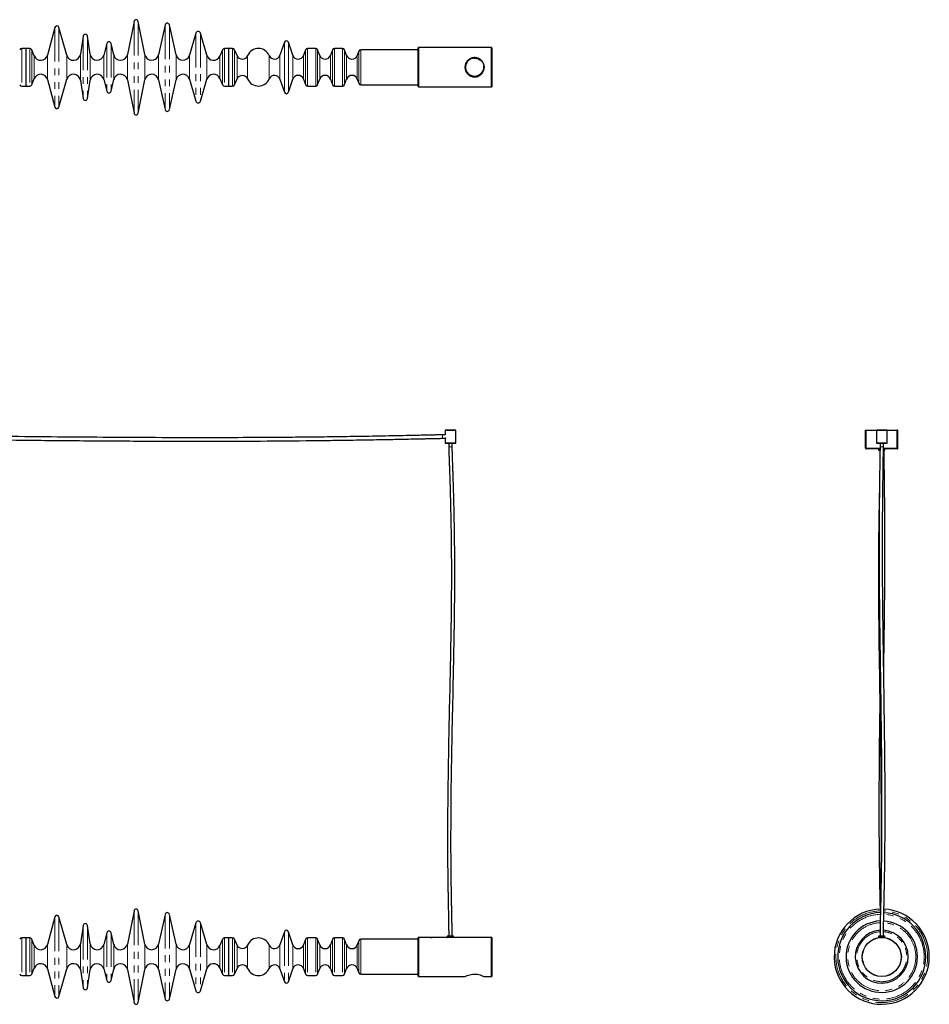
# Model space of a CAD drawing. Header units: millimetres. Extents: x 350 to 3714, y 780 to 2611.
# Tile 3 of 3: x 2022 to 3714, y 780 to 2611. Entities that reach past the tile are written whole.
import ezdxf

# ---------------------------------------------------------------- set-up
doc = ezdxf.new("R2010")
doc.units = ezdxf.units.MM
doc.header["$LTSCALE"] = 10
doc.linetypes.add('PHANTOM', pattern=[12.7, 6.35, -1.27, 1.27, -1.27, 1.27, -1.27])

msp = doc.modelspace()

# ---------------------------------------------------------------- linework, layer by layer
at = {"color": 7, "linetype": 'Continuous', "lineweight": 25}
for p, q in [((2234.4, 2608.2), (2222.1, 2546.4)), ((2254.6, 2546.4), (2242.2, 2608.2)), ((2292.4, 2601.8), (2280, 2546.1)), ((2312.6, 2546.1), (2300.2, 2601.8)), ((2086.9, 2596.9), (2073.4, 2545.6)), ((2109.3, 2545.4), (2094.7, 2597)), ((2349.5, 2586.2), (2337.8, 2545.3)), ((2369.8, 2545.3), (2358.1, 2586.2)), ((2139.9, 2581), (2134.7, 2547)), ((2153, 2547), (2147.8, 2581)), ((2183.9, 2567.4), (2178.4, 2545.7)), ((2196.6, 2546), (2191.7, 2567.3)), ((2514.1, 2569.4), (2506, 2545.2)), ((2529.8, 2545.2), (2521.7, 2569.4)), ((2032.9, 2557.9), (2025.4, 2557.9)), ((2040.4, 2557.9), (2032.9, 2557.9)), ((2032.9, 2557.9), (2032.9, 2487.9)), ((2032.9, 2557.9), (2032.9, 2487.9)), ((2048.8, 2544), (2044.1, 2555.4)), ((2399.2, 2555.5), (2394.3, 2543.8)), ((2410.4, 2557.9), (2402.9, 2557.9)), ((2417.9, 2557.9), (2410.4, 2557.9)), ((2410.4, 2557.9), (2410.4, 2487.9)), ((2410.4, 2557.9), (2410.4, 2522.9)), ((2426.2, 2544.6), (2421.6, 2555.5)), ((2553.7, 2555.3), (2549.9, 2544.9)), ((2572.4, 2557.9), (2557.4, 2557.9)), ((2579.9, 2544.9), (2576.1, 2555.3)), ((2603.7, 2555.3), (2599.9, 2544.9)), ((2622.4, 2557.9), (2607.4, 2557.9)), ((2629.9, 2544.9), (2626.1, 2555.3)), ((2652.8, 2552.8), (2649.9, 2544.9)), ((2763.1, 2555.4), (2656.5, 2555.4)), ((2763.6, 2559.4), (2763.1, 2558.9)), ((2763.1, 2486.9), (2763.1, 2558.9)), ((2899.8, 2559.4), (2763.6, 2559.4)), ((2763.6, 2559.4), (2763.6, 2486.4)), ((2900.1, 2559.1), (2899.8, 2559.4)), ((2899.8, 2486.4), (2899.8, 2559.4)), ((2900.1, 2559.1), (2900.1, 2486.7)), ((2410.4, 2522.9), (2410.4, 2487.9)), ((2044.1, 2490.4), (2048.8, 2501.8)), ((2073.4, 2500.2), (2086.9, 2448.9)), ((2094.7, 2448.8), (2109.3, 2500.5)), ((2134.7, 2498.9), (2139.9, 2464.8)), ((2147.8, 2464.8), (2153, 2498.9)), ((2178.4, 2500.1), (2183.9, 2478.4)), ((2191.7, 2478.5), (2196.6, 2499.9)), ((2222.1, 2499.5), (2234.4, 2437.6)), ((2242.2, 2437.6), (2254.6, 2499.5)), ((2280, 2499.8), (2292.4, 2444.1)), ((2300.2, 2444.1), (2312.6, 2499.8)), ((2337.8, 2500.5), (2349.5, 2459.7)), ((2358.1, 2459.7), (2369.8, 2500.5)), ((2394.3, 2502), (2399.2, 2490.4)), ((2421.6, 2490.4), (2426.2, 2501.2)), ((2506, 2500.7), (2514.1, 2476.4)), ((2521.7, 2476.4), (2529.8, 2500.7)), ((2549.9, 2500.9), (2553.7, 2490.6)), ((2576.1, 2490.6), (2579.9, 2500.9)), ((2599.9, 2500.9), (2603.7, 2490.6)), ((2626.1, 2490.6), (2629.9, 2500.9)), ((2649.9, 2500.9), (2652.8, 2493.1)), ((2025.4, 2487.9), (2032.9, 2487.9)), ((2032.9, 2487.9), (2040.4, 2487.9)), ((2402.9, 2487.9), (2410.4, 2487.9)), ((2410.4, 2487.9), (2417.9, 2487.9)), ((2557.4, 2487.9), (2572.4, 2487.9)), ((2607.4, 2487.9), (2622.4, 2487.9)), ((2656.5, 2490.4), (2763.1, 2490.4)), ((2763.1, 2486.9), (2763.6, 2486.4)), ((2763.6, 2486.4), (2899.8, 2486.4)), ((2899.8, 2486.4), (2900.1, 2486.7)), ((2813.2, 1839.2), (2808.1, 1839.2)), ((2808.1, 1832.8), (2813.2, 1832.8)), ((2813.4, 1848), (2813.1, 1847.7)), ((2813.1, 1847.7), (2813.1, 1839.4)), ((2833.1, 1847.7), (2813.1, 1847.7)), ((2813.1, 1832.8), (2813.1, 1824)), ((2813.4, 1848), (2832.8, 1848)), ((2813.7, 1833), (2813.4, 1833)), ((2813.7, 1833.7), (2813.7, 1833)), ((2833.1, 1847.7), (2832.8, 1848)), ((2833.1, 1824), (2833.1, 1847.7)), ((3595.6, 1814.5), (3595.6, 1848)), ((3595.6, 1848), (3596.6, 1848)), ((3596.6, 1814.5), (3596.6, 1848)), ((3596.7, 1814.5), (3596.7, 1848)), ((3596.7, 1848), (3615.9, 1848)), ((3615.9, 1848), (3615.6, 1847.7)), ((3615.6, 1847.7), (3615.6, 1824)), ((3625.6, 1847.7), (3615.6, 1847.7)), ((3615.9, 1848), (3625.6, 1848)), ((3625.6, 1848), (3635.3, 1848)), ((3635.6, 1847.7), (3625.6, 1847.7)), ((3635.6, 1847.7), (3635.3, 1848)), ((3635.3, 1848), (3654.5, 1848)), ((3635.6, 1824), (3635.6, 1847.7)), ((3654.5, 1814.5), (3654.5, 1848)), ((3655.6, 1848), (3654.6, 1848)), ((3654.6, 1814.5), (3654.6, 1848)), ((3655.6, 1814.5), (3655.6, 1848)), ((2813.1, 1824), (2813.6, 1823.5)), ((2813.1, 1824), (2833.1, 1824)), ((2832.6, 1823.5), (2813.6, 1823.5)), ((2819.9, 1823.5), (2819.9, 1817)), ((2826.3, 1817), (2826.3, 1823.5)), ((2832.6, 1823.5), (2833.1, 1824)), ((3595.6, 1814.5), (3596.6, 1814.5)), ((3615.6, 1824), (3616.1, 1823.5)), ((3615.6, 1824), (3625.6, 1824)), ((3625.6, 1823.5), (3616.1, 1823.5)), ((3622.4, 1823.5), (3622.4, 1817)), ((3625.6, 1824), (3635.6, 1824)), ((3635.1, 1823.5), (3625.6, 1823.5)), ((3628.8, 1817), (3628.8, 1823.5)), ((3635.1, 1823.5), (3635.6, 1824)), ((3655.6, 1814.5), (3654.6, 1814.5)), ((3622.4, 1813), (3597.1, 1813)), ((3619.6, 1813), (3619.6, 1810.5)), ((3619.6, 1810.5), (3622.3, 1810.5)), ((3654.1, 1813), (3628.8, 1813)), ((3628.8, 1810.5), (3631.6, 1810.5)), ((3631.6, 1810.5), (3631.6, 1813)), ((2234.4, 953.7), (2222.1, 891.9)), ((2254.6, 891.9), (2242.2, 953.7)), ((2086.9, 942.5), (2073.4, 891.1)), ((2109.3, 890.9), (2094.7, 942.6)), ((2292.4, 947.3), (2280, 891.6)), ((2312.6, 891.6), (2300.2, 947.3)), ((2139.9, 926.6), (2134.7, 892.5)), ((2153, 892.5), (2147.8, 926.6)), ((2349.5, 931.7), (2337.8, 890.9)), ((2369.8, 890.9), (2358.1, 931.7)), ((2032.9, 903.5), (2025.4, 903.5)), ((2040.4, 903.5), (2032.9, 903.5)), ((2032.9, 903.5), (2032.9, 833.5)), ((2032.9, 903.5), (2032.9, 833.5)), ((2048.8, 889.5), (2044.1, 901)), ((2183.9, 912.9), (2178.4, 891.3)), ((2196.6, 891.5), (2191.7, 912.9)), ((2399.2, 901), (2394.3, 889.4)), ((2410.4, 903.5), (2402.9, 903.5)), ((2417.9, 903.5), (2410.4, 903.5)), ((2410.4, 903.5), (2410.4, 833.5)), ((2410.4, 903.5), (2410.4, 833.5)), ((2426.2, 890.2), (2421.6, 901)), ((2514.1, 915), (2506, 890.7)), ((2529.8, 890.7), (2521.7, 915)), ((2553.7, 900.8), (2549.9, 890.5)), ((2572.4, 903.5), (2557.4, 903.5)), ((2579.9, 890.5), (2576.1, 900.8)), ((2603.7, 900.8), (2599.9, 890.5)), ((2622.4, 903.5), (2607.4, 903.5)), ((2629.9, 890.5), (2626.1, 900.8)), ((2652.8, 898.3), (2649.9, 890.5)), ((2763.1, 901), (2656.5, 901)), ((2763.6, 904.5), (2763.1, 904)), ((2763.1, 832), (2763.1, 904)), ((2785.7, 904.5), (2763.6, 904.5)), ((2763.6, 904.5), (2763.6, 831.5)), ((2785.8, 904.5), (2789.4, 904.5)), ((2804.2, 904.5), (2789.6, 904.5)), ((2817.1, 904.5), (2808.1, 904.5)), ((2817.1, 907), (2817.1, 904.5)), ((2824.7, 907), (2817.1, 907)), ((2824.7, 904.5), (2817.1, 904.5)), ((2829.1, 907), (2824.7, 907)), ((2829.1, 904.5), (2824.7, 904.5)), ((2829.1, 904.5), (2829.1, 907)), ((2838.2, 904.5), (2829.1, 904.5)), ((2853.8, 904.5), (2842.1, 904.5)), ((2866.2, 904.5), (2860.5, 904.5)), ((2875.8, 904.5), (2870.1, 904.5)), ((2886.7, 904.5), (2882.5, 904.5)), ((2899.8, 904.5), (2890.6, 904.5)), ((2900.1, 904.2), (2899.8, 904.5)), ((2899.8, 831.5), (2899.8, 904.5)), ((2900.1, 904.2), (2900.1, 831.8)), ((3619.6, 907), (3619.6, 904.5)), ((3631.6, 907), (3619.6, 907)), ((3631.6, 904.5), (3619.6, 904.5)), ((3620.6, 904.5), (3620.6, 904.1)), ((3630.6, 904.1), (3630.6, 904.5)), ((3631.6, 904.5), (3631.6, 907)), ((2044.1, 835.9), (2048.8, 847.4)), ((2073.4, 845.8), (2086.9, 794.4)), ((2094.7, 794.4), (2109.3, 846)), ((2134.7, 844.4), (2139.9, 810.4)), ((2147.8, 810.4), (2153, 844.4)), ((2178.4, 845.7), (2183.9, 824)), ((2191.7, 824.1), (2196.6, 845.4)), ((2222.1, 845), (2234.4, 783.2)), ((2242.2, 783.2), (2254.6, 845)), ((2280, 845.3), (2292.4, 789.6)), ((2300.2, 789.6), (2312.6, 845.3)), ((2337.8, 846), (2349.5, 805.2)), ((2358.1, 805.2), (2369.8, 846)), ((2394.3, 847.5), (2399.2, 835.9)), ((2421.6, 835.9), (2426.2, 846.8)), ((2506, 846.2), (2514.1, 821.9)), ((2521.7, 821.9), (2529.8, 846.2)), ((2549.9, 846.5), (2553.7, 836.1)), ((2576.1, 836.1), (2579.9, 846.5)), ((2599.9, 846.5), (2603.7, 836.1)), ((2626.1, 836.1), (2629.9, 846.5)), ((2649.9, 846.5), (2652.8, 838.6)), ((2025.4, 833.5), (2032.9, 833.5)), ((2032.9, 833.5), (2040.4, 833.5)), ((2402.9, 833.5), (2410.4, 833.5)), ((2410.4, 833.5), (2417.9, 833.5)), ((2557.4, 833.5), (2572.4, 833.5)), ((2607.4, 833.5), (2622.4, 833.5)), ((2656.5, 836), (2763.1, 836)), ((2763.1, 832), (2763.6, 831.5)), ((2763.6, 831.5), (2850.2, 831.5)), ((2886.1, 831.5), (2899.8, 831.5)), ((2899.8, 831.5), (2900.1, 831.8))]:
    msp.add_line(p, q, dxfattribs=at)
at = {"color": 7, "linetype": 'PHANTOM', "lineweight": 18}
for p, q in [((2234.4, 2608.2), (2234.4, 2437.6)), ((2242.2, 2608.2), (2242.2, 2437.6)), ((2292.4, 2601.8), (2292.4, 2444.1)), ((2300.2, 2601.8), (2300.2, 2444.1)), ((2086.9, 2596.9), (2086.9, 2448.9)), ((2094.7, 2597), (2094.7, 2448.8)), ((2349.5, 2586.2), (2349.5, 2459.7)), ((2358.1, 2586.2), (2358.1, 2459.7)), ((2139.9, 2581), (2139.9, 2464.8)), ((2147.8, 2581), (2147.8, 2464.8)), ((2183.9, 2567.4), (2183.9, 2478.4)), ((2191.7, 2567.3), (2191.7, 2478.5)), ((2514.1, 2569.4), (2514.1, 2522.9)), ((2521.7, 2569.4), (2521.7, 2522.9)), ((2025.4, 2557.9), (2025.4, 2487.9)), ((2040.4, 2557.9), (2040.4, 2487.9)), ((2044.1, 2555.4), (2044.1, 2490.4)), ((2134.7, 2547), (2134.7, 2498.9)), ((2153, 2547), (2153, 2498.9)), ((2196.6, 2546), (2196.6, 2499.9)), ((2222.1, 2546.4), (2222.1, 2499.5)), ((2254.6, 2546.4), (2254.6, 2499.5)), ((2280, 2546.1), (2280, 2499.8)), ((2312.6, 2546.1), (2312.6, 2499.8)), ((2399.2, 2555.5), (2399.2, 2490.4)), ((2402.9, 2557.9), (2402.9, 2487.9)), ((2417.9, 2557.9), (2417.9, 2522.9)), ((2421.6, 2555.5), (2421.6, 2522.9)), ((2553.7, 2555.3), (2553.7, 2522.9)), ((2557.4, 2557.9), (2557.4, 2522.9)), ((2572.4, 2557.9), (2572.4, 2522.9)), ((2576.1, 2555.3), (2576.1, 2522.9)), ((2603.7, 2555.3), (2603.7, 2522.9)), ((2607.4, 2557.9), (2607.4, 2522.9)), ((2622.4, 2557.9), (2622.4, 2522.9)), ((2626.1, 2555.3), (2626.1, 2522.9)), ((2652.8, 2552.8), (2652.8, 2522.9)), ((2656.5, 2555.4), (2656.5, 2522.9)), ((2048.8, 2544), (2048.8, 2501.8)), ((2073.4, 2545.6), (2073.4, 2500.2)), ((2109.3, 2545.4), (2109.3, 2500.5)), ((2178.4, 2545.7), (2178.4, 2500.1)), ((2337.8, 2545.3), (2337.8, 2500.5)), ((2369.8, 2545.3), (2369.8, 2500.5)), ((2394.3, 2543.8), (2394.3, 2502)), ((2426.2, 2544.6), (2426.2, 2522.9)), ((2445.8, 2544.6), (2445.8, 2522.9)), ((2486.1, 2544.5), (2486.1, 2522.9)), ((2506, 2545.2), (2506, 2522.9)), ((2529.8, 2545.2), (2529.8, 2522.9)), ((2549.9, 2544.9), (2549.9, 2522.9)), ((2579.9, 2544.9), (2579.9, 2522.9)), ((2599.9, 2544.9), (2599.9, 2522.9)), ((2629.9, 2544.9), (2629.9, 2522.9)), ((2649.9, 2544.9), (2649.9, 2522.9)), ((2417.9, 2522.9), (2417.9, 2487.9)), ((2421.6, 2522.9), (2421.6, 2490.4)), ((2426.2, 2522.9), (2426.2, 2501.2)), ((2445.8, 2522.9), (2445.8, 2501.2)), ((2486.1, 2522.9), (2486.1, 2501.4)), ((2506, 2522.9), (2506, 2500.7)), ((2514.1, 2522.9), (2514.1, 2476.4)), ((2521.7, 2522.9), (2521.7, 2476.4)), ((2529.8, 2522.9), (2529.8, 2500.7)), ((2549.9, 2522.9), (2549.9, 2500.9)), ((2553.7, 2522.9), (2553.7, 2490.6)), ((2557.4, 2522.9), (2557.4, 2487.9)), ((2572.4, 2522.9), (2572.4, 2487.9)), ((2576.1, 2522.9), (2576.1, 2490.6)), ((2579.9, 2522.9), (2579.9, 2500.9)), ((2599.9, 2522.9), (2599.9, 2500.9)), ((2603.7, 2522.9), (2603.7, 2490.6)), ((2607.4, 2522.9), (2607.4, 2487.9)), ((2622.4, 2522.9), (2622.4, 2487.9)), ((2626.1, 2522.9), (2626.1, 2490.6)), ((2629.9, 2522.9), (2629.9, 2500.9)), ((2649.9, 2522.9), (2649.9, 2500.9)), ((2652.8, 2522.9), (2652.8, 2493.1)), ((2656.5, 2522.9), (2656.5, 2490.4)), ((2808.1, 1839.2), (2808.1, 1832.8)), ((2826.3, 1817), (2819.9, 1817)), ((3622.4, 1814.5), (3596.7, 1814.5)), ((3628.8, 1817), (3622.4, 1817)), ((3654.5, 1814.5), (3628.8, 1814.5)), ((2234.4, 953.7), (2234.4, 783.2)), ((2242.2, 953.7), (2242.2, 783.2)), ((2086.9, 942.5), (2086.9, 794.4)), ((2094.7, 942.6), (2094.7, 794.4)), ((2292.4, 947.3), (2292.4, 789.6)), ((2300.2, 947.3), (2300.2, 789.6)), ((2139.9, 926.6), (2139.9, 810.4)), ((2147.8, 926.6), (2147.8, 810.4)), ((2349.5, 931.7), (2349.5, 805.2)), ((2358.1, 931.7), (2358.1, 805.2)), ((2025.4, 903.5), (2025.4, 833.5)), ((2040.4, 903.5), (2040.4, 833.5)), ((2044.1, 901), (2044.1, 835.9)), ((2183.9, 912.9), (2183.9, 824)), ((2191.7, 912.9), (2191.7, 824.1)), ((2399.2, 901), (2399.2, 835.9)), ((2402.9, 903.5), (2402.9, 833.5)), ((2417.9, 903.5), (2417.9, 833.5)), ((2421.6, 901), (2421.6, 835.9)), ((2514.1, 915), (2514.1, 821.9)), ((2521.7, 915), (2521.7, 821.9)), ((2553.7, 900.8), (2553.7, 836.1)), ((2557.4, 903.5), (2557.4, 833.5)), ((2572.4, 903.5), (2572.4, 833.5)), ((2576.1, 900.8), (2576.1, 836.1)), ((2603.7, 900.8), (2603.7, 836.1)), ((2607.4, 903.5), (2607.4, 833.5)), ((2622.4, 903.5), (2622.4, 833.5)), ((2626.1, 900.8), (2626.1, 836.1)), ((2652.8, 898.3), (2652.8, 838.6)), ((2656.5, 901), (2656.5, 836)), ((2048.8, 889.5), (2048.8, 847.4)), ((2073.4, 891.1), (2073.4, 845.8)), ((2109.3, 890.9), (2109.3, 846)), ((2134.7, 892.5), (2134.7, 844.4)), ((2153, 892.5), (2153, 844.4)), ((2178.4, 891.3), (2178.4, 845.7)), ((2196.6, 891.5), (2196.6, 845.4)), ((2222.1, 891.9), (2222.1, 845)), ((2254.6, 891.9), (2254.6, 845)), ((2280, 891.6), (2280, 845.3)), ((2312.6, 891.6), (2312.6, 845.3)), ((2337.8, 890.9), (2337.8, 846)), ((2369.8, 890.9), (2369.8, 846)), ((2394.3, 889.4), (2394.3, 847.5)), ((2426.2, 890.2), (2426.2, 846.8)), ((2445.8, 890.2), (2445.8, 846.8)), ((2486.1, 890), (2486.1, 846.9)), ((2506, 890.7), (2506, 846.2)), ((2529.8, 890.7), (2529.8, 846.2)), ((2549.9, 890.5), (2549.9, 846.5)), ((2579.9, 890.5), (2579.9, 846.5)), ((2599.9, 890.5), (2599.9, 846.5)), ((2629.9, 890.5), (2629.9, 846.5)), ((2649.9, 890.5), (2649.9, 846.5))]:
    msp.add_line(p, q, dxfattribs=at)
at = {"color": 7, "linetype": 'Continuous', "lineweight": 25, "flags": 128}
msp.add_lwpolyline([(2850.2, 831.5), (2850.2, 831.5), (2850.7, 831.7), (2851.6, 832.2), (2852.9, 832.7), (2854.5, 833.4), (2856.6, 834.2), (2859.1, 834.9), (2861.9, 835.6), (2865.1, 836.1), (2867.9, 836.2), (2870.9, 836.1), (2873.4, 835.8), (2875.9, 835.3), (2878.2, 834.6), (2880.4, 833.9), (2882.4, 833.1), (2884.1, 832.4), (2885.3, 831.9), (2886, 831.5), (2886.1, 831.5), (2886.1, 831.5)], dxfattribs=at)
at = {"color": 7, "linetype": 'Continuous', "lineweight": 25}
for centre, radius in [((2868.1, 2522.9), 17.5), ((3625.6, 868), 36.5), ((3625.6, 868), 36.2)]:
    msp.add_circle(centre, radius, dxfattribs=at)
at = {"color": 7, "linetype": 'PHANTOM', "lineweight": 18}
msp.add_circle((2868.1, 2522.9), 16.5, dxfattribs=at)
at = {"color": 7, "linetype": 'Continuous', "lineweight": 25}
for centre, radius, start, end in [((2238.3, 2607.4), 4, 11.2773, 168.7227), ((2296.3, 2600.9), 4, 12.558, 167.442), ((2090.8, 2595.9), 4, 15.8337, 165.2013), ((2143.8, 2580.4), 4, 8.6703, 171.3297), ((2353.8, 2585), 4.46, 16, 164), ((2187.8, 2566.4), 4, 13.0322, 165.7106), ((2517.9, 2568.2), 4, 18.499, 161.501), ((2025.4, 2553.9), 4, 90, 156.9421), ((2040.4, 2553.9), 4, 22.2341, 90), ((2121.8, 2548.9), 13, 195.8337, 351.3297), ((2165.8, 2548.9), 13, 188.6703, 345.7106), ((2209.3, 2548.9), 13, 193.0322, 348.7227), ((2267.3, 2548.9), 13, 191.2773, 347.442), ((2325.3, 2548.9), 13, 192.558, 344), ((2402.9, 2553.9), 4, 90, 157), ((2417.9, 2553.9), 4, 23.0579, 90), ((2465.9, 2536.1), 21.9, 22.6199, 156.9421), ((2557.4, 2553.9), 4, 90, 160), ((2572.4, 2553.9), 4, 20, 90), ((2607.4, 2553.9), 4, 90, 160), ((2622.4, 2553.9), 4, 20, 90), ((2656.5, 2551.4), 4, 90, 160), ((2060.8, 2548.9), 13, 202.2341, 345.2013), ((2382.3, 2548.9), 13, 196, 337), ((2436, 2548.8), 10.6, 203.0579, 336.9421), ((2495.9, 2548.6), 10.6, 202.6199, 341.501), ((2539.9, 2548.6), 10.6, 198.499, 340), ((2589.9, 2548.6), 10.6, 200, 340), ((2639.9, 2548.6), 10.6, 200, 340), ((2060.8, 2496.9), 13, 14.7987, 157.7659), ((2121.8, 2496.9), 13, 8.6703, 164.1663), ((2165.8, 2496.9), 13, 14.2894, 171.3297), ((2209.3, 2496.9), 13, 11.2773, 166.9678), ((2267.3, 2496.9), 13, 12.558, 168.7227), ((2325.3, 2496.9), 13, 16, 167.442), ((2382.3, 2496.9), 13, 23, 164), ((2436, 2497.1), 10.6, 23.0579, 156.9421), ((2465.9, 2509.8), 21.9, 203.0579, 337.3801), ((2495.9, 2497.3), 10.6, 18.499, 157.3801), ((2539.9, 2497.3), 10.6, 20, 161.501), ((2589.9, 2497.3), 10.6, 20, 160), ((2639.9, 2497.3), 10.6, 20, 160), ((2656.5, 2494.4), 4, 200, 270), ((2025.4, 2491.9), 4, 203.0579, 270), ((2040.4, 2491.9), 4, 270, 337.7659), ((2187.8, 2479.4), 4, 194.2894, 346.9678), ((2402.9, 2491.9), 4, 203, 270), ((2417.9, 2491.9), 4, 270, 336.9421), ((2517.9, 2477.7), 4, 198.499, 341.501), ((2557.4, 2491.9), 4, 200, 270), ((2572.4, 2491.9), 4, 270, 340), ((2607.4, 2491.9), 4, 200, 270), ((2622.4, 2491.9), 4, 270, 340), ((2143.8, 2465.4), 4, 188.6703, 351.3297), ((2353.8, 2460.9), 4.46, 196, 344), ((2090.8, 2449.9), 4, 194.7987, 344.1663), ((2238.3, 2438.4), 4, 191.2773, 348.7227), ((2296.3, 2444.9), 4, 192.558, 347.442), ((2238.3, 953), 4, 11.2773, 168.7227), ((3625.6, 868.5), 88.5, 91.5008, 0), ((3625.6, 868.5), 88.5, 0, 87.369), ((2090.8, 941.5), 4, 15.8337, 165.2013), ((2296.3, 946.5), 4, 12.558, 167.442), ((2353.8, 930.5), 4.46, 16, 164), ((3625.6, 868.5), 82, 91.6888, 0), ((3625.6, 868.5), 66.5, 92.4253, 0), ((3625.6, 868.5), 66.5, 0, 86.8976), ((3625.6, 868.5), 82, 0, 87.2549), ((2143.8, 926), 4, 8.6703, 171.3297), ((2187.8, 912), 4, 13.0322, 165.7106), ((2517.9, 913.7), 4, 18.499, 161.501), ((3625.6, 868.5), 49.2, 93.6268, 0), ((3625.6, 868.5), 49.2, 0, 86.1592), ((2025.4, 899.5), 4, 90, 156.9421), ((2040.4, 899.5), 4, 22.2341, 90), ((2402.9, 899.5), 4, 90, 157), ((2417.9, 899.5), 4, 23.0579, 90), ((2465.9, 881.6), 21.9, 22.6199, 156.9421), ((2557.4, 899.5), 4, 90, 160), ((2572.4, 899.5), 4, 20, 90), ((2607.4, 899.5), 4, 90, 160), ((2622.4, 899.5), 4, 20, 90), ((2656.5, 897), 4, 90, 160), ((2060.8, 894.5), 13, 202.2341, 345.2013), ((2121.8, 894.5), 13, 195.8337, 351.3297), ((2165.8, 894.5), 13, 188.6703, 345.7106), ((2209.3, 894.5), 13, 193.0322, 348.7227), ((2267.3, 894.5), 13, 191.2773, 347.442), ((2325.3, 894.5), 13, 192.558, 344), ((2382.3, 894.5), 13, 196, 337), ((2436, 894.3), 10.6, 203.0579, 336.9421), ((2495.9, 894.1), 10.6, 202.6199, 341.501), ((2539.9, 894.1), 10.6, 198.499, 340), ((2589.9, 894.1), 10.6, 200, 340), ((2639.9, 894.1), 10.6, 200, 340), ((2060.8, 842.5), 13, 14.7987, 157.7659), ((2121.8, 842.5), 13, 8.6703, 164.1663), ((2165.8, 842.5), 13, 14.2894, 171.3297), ((2209.3, 842.5), 13, 11.2773, 166.9678), ((2267.3, 842.5), 13, 12.558, 168.7227), ((2325.3, 842.5), 13, 16, 167.442), ((2382.3, 842.5), 13, 23, 164), ((2436, 842.6), 10.6, 23.0579, 156.9421), ((2465.9, 855.3), 21.9, 203.0579, 337.3801), ((2495.9, 842.8), 10.6, 18.499, 157.3801), ((2539.9, 842.8), 10.6, 20, 161.501), ((2589.9, 842.8), 10.6, 20, 160), ((2639.9, 842.8), 10.6, 20, 160), ((2025.4, 837.5), 4, 203.0579, 270), ((2040.4, 837.5), 4, 270, 337.7659), ((2402.9, 837.5), 4, 203, 270), ((2417.9, 837.5), 4, 270, 336.9421), ((2557.4, 837.5), 4, 200, 270), ((2572.4, 837.5), 4, 270, 340), ((2607.4, 837.5), 4, 200, 270), ((2622.4, 837.5), 4, 270, 340), ((2656.5, 840), 4, 200, 270), ((2143.8, 811), 4, 188.6703, 351.3297), ((2187.8, 825), 4, 194.2894, 346.9678), ((2517.9, 823.2), 4, 198.499, 341.501), ((2090.8, 795.5), 4, 194.7987, 344.1663), ((2296.3, 790.5), 4, 192.558, 347.442), ((2353.8, 806.4), 4.46, 196, 344), ((2238.3, 784), 4, 191.2773, 348.7227)]:
    msp.add_arc(centre, radius, start, end, dxfattribs=at)
at = {"color": 7, "linetype": 'PHANTOM', "lineweight": 18}
for radius, start, end in [(85.3, 91.6239, 0), (85.3, 0, 87.3141), (78.9, 91.8526, 0), (78.9, 0, 87.1974), (63.3, 92.6024, 0), (63.3, 0, 86.801), (46.5, 93.8918, 270), (46.5, 270, 85.9709)]:
    msp.add_arc((3625.6, 868.5), radius, start, end, dxfattribs=at)
at = {"color": 7, "linetype": 'Continuous', "lineweight": 25}
for points, knots in [([(2886.1, 2522.9), (2886.1, 2522), (2886, 2520.1), (2885.3, 2517.3), (2884.3, 2514.7), (2882.8, 2512.3), (2880.9, 2510.1), (2878.7, 2508.2), (2876, 2506.6), (2873.1, 2505.5), (2870, 2504.9), (2867.1, 2504.9), (2864.3, 2505.3), (2861.7, 2506), (2859.3, 2507.2), (2857, 2508.7), (2854.9, 2510.7), (2853, 2513.1), (2851.5, 2515.8), (2850.5, 2518.8), (2850.1, 2521.8), (2850.2, 2524.7), (2850.7, 2527.5), (2851.6, 2530.1), (2852.8, 2532.5), (2854.5, 2534.8), (2856.6, 2536.8), (2859.1, 2538.6), (2861.9, 2539.9), (2864.9, 2540.7), (2867.9, 2541), (2870.8, 2540.8), (2873.5, 2540.2), (2875.9, 2539.2), (2878.3, 2537.9), (2880.5, 2536.1), (2882.5, 2533.9), (2884.2, 2531.3), (2885.4, 2528.4), (2886, 2525.5), (2886.1, 2523.7), (2886.1, 2522.9)], [0, 0, 0, 0, 0.0243811, 0.0495171, 0.0738866, 0.098891, 0.1247265, 0.1512104, 0.1788819, 0.2074497, 0.233404, 0.2603199, 0.2833711, 0.3070667, 0.3307207, 0.3549219, 0.3814511, 0.4086826, 0.4362716, 0.4648014, 0.4901341, 0.5163263, 0.5398303, 0.563982, 0.5882168, 0.6130397, 0.6395895, 0.666842, 0.6944585, 0.723042, 0.7480106, 0.7738577, 0.7966758, 0.8200806, 0.8444724, 0.8694326, 0.8966209, 0.9245866, 0.9517661, 0.9799039, 1, 1, 1, 1]), ([(2808.1, 1839.2), (2807.3, 1839.2), (2805.2, 1839.1), (2801.8, 1839.1), (2797.7, 1839), (2793.3, 1838.9), (2788.8, 1838.8), (2784.5, 1838.7), (2777.8, 1838.5), (2768.5, 1838.3), (2753.5, 1838), (2735.6, 1837.6), (2713.5, 1837.2), (2690.4, 1836.7), (2666, 1836.3), (2635.6, 1835.8), (2598.9, 1835.3), (2556.1, 1834.8), (2502.4, 1834.3), (2437.7, 1833.9), (2362, 1833.8), (2279.3, 1833.9), (2189.4, 1834.4), (2092.2, 1835.1), (2016.6, 1835.9), (1962.5, 1836.5), (1929.9, 1836.9), (1897.2, 1837.3), (1864.4, 1837.7), (1840.3, 1838), (1825.1, 1838.2), (1818.8, 1838.3), (1812.1, 1838.4), (1804.9, 1838.5), (1796.9, 1838.6), (1788.1, 1838.7), (1779, 1838.8), (1771.3, 1838.9), (1765.2, 1839), (1760.8, 1839), (1756.8, 1839.1), (1753.3, 1839.1), (1751.2, 1839.1), (1750.2, 1839.2), (1750.1, 1839.2)], [0, 0, 0, 0, 0.002439, 0.005823, 0.009795, 0.014048, 0.018329, 0.022435, 0.02631, 0.037384, 0.048807, 0.06877, 0.088192, 0.111466, 0.134351, 0.15724, 0.197862, 0.238323, 0.278577, 0.350236, 0.421666, 0.49323, 0.584777, 0.676502, 0.768672, 0.799211, 0.830003, 0.860986, 0.892045, 0.923123, 0.929168, 0.935157, 0.941137, 0.94792, 0.955618, 0.964, 0.972758, 0.981495, 0.985891, 0.990045, 0.993854, 0.997196, 0.999929, 1, 1, 1, 1]), ([(1750.1, 1832.7), (1750.2, 1832.7), (1751.4, 1832.7), (1753.9, 1832.7), (1757.7, 1832.7), (1762, 1832.6), (1766.5, 1832.6), (1771.1, 1832.5), (1776.9, 1832.4), (1783.7, 1832.4), (1791.7, 1832.3), (1801.8, 1832.1), (1814.2, 1832), (1828.7, 1831.8), (1850.7, 1831.5), (1880.2, 1831.1), (1926.6, 1830.5), (1982.3, 1829.9), (2063.9, 1829), (2161.9, 1828.1), (2270.6, 1827.5), (2373.2, 1827.3), (2470, 1827.7), (2548.8, 1828.3), (2609.9, 1829.1), (2653.1, 1829.7), (2688.4, 1830.3), (2715.8, 1830.8), (2735.1, 1831.2), (2749.7, 1831.5), (2759.6, 1831.7), (2765.1, 1831.8), (2771.2, 1832), (2777.9, 1832.1), (2784.2, 1832.3), (2789.8, 1832.4), (2794.4, 1832.5), (2798.7, 1832.6), (2802.5, 1832.7), (2805.6, 1832.7), (2807.4, 1832.8), (2808.1, 1832.8)], [0, 0, 0, 0, 0.00029, 0.003348, 0.007032, 0.011127, 0.015453, 0.019864, 0.024233, 0.031801, 0.039164, 0.046745, 0.060543, 0.074336, 0.087794, 0.122896, 0.157956, 0.219573, 0.280688, 0.389281, 0.497535, 0.588922, 0.680185, 0.771921, 0.812525, 0.853288, 0.894515, 0.912605, 0.931012, 0.949315, 0.954036, 0.959016, 0.96484, 0.971317, 0.978167, 0.982688, 0.987092, 0.991225, 0.994906, 0.997919, 1, 1, 1, 1]), ([(2813.1, 1839.4), (2813.1, 1839.3), (2813.2, 1839.3), (2813.2, 1839.2), (2813.2, 1839.2)], [0, 0, 0, 0, 0.5658139, 1, 1, 1, 1]), ([(2819.9, 1817), (2820, 1816.3), (2820, 1814.7), (2820.1, 1811.9), (2820.2, 1808.7), (2820.3, 1805.2), (2820.4, 1801.7), (2820.5, 1798.5), (2820.7, 1795.6), (2820.8, 1791.2), (2821, 1784.9), (2821.3, 1775.8), (2821.7, 1765.4), (2822.1, 1753.8), (2822.5, 1738.5), (2823, 1719.6), (2823.5, 1697.7), (2824.1, 1670.7), (2824.6, 1638.8), (2824.9, 1601.8), (2824.9, 1561.2), (2824.6, 1516.9), (2823.9, 1468.8), (2823, 1421), (2821.7, 1362.2), (2820.2, 1292.5), (2818.7, 1211.8), (2818, 1151.1), (2817.8, 1110.2), (2817.7, 1089), (2817.8, 1067.8), (2817.9, 1046.7), (2818, 1028.5), (2818.2, 1013.4), (2818.3, 1003.5), (2818.5, 995.6), (2818.6, 989.4), (2818.7, 982.4), (2818.8, 974.4), (2819, 965.7), (2819.2, 956.4), (2819.4, 946.5), (2819.5, 937.1), (2819.7, 928.4), (2819.8, 920.7), (2819.9, 913.6), (2819.9, 909.1), (2819.9, 907)], [0, 0, 0, 0, 0.0022022, 0.0053318, 0.0090208, 0.0129371, 0.0168147, 0.0204442, 0.0236613, 0.0263754, 0.0349874, 0.0443776, 0.0564129, 0.0692122, 0.0825942, 0.1070032, 0.1313263, 0.155012, 0.1959314, 0.2366285, 0.2767036, 0.3299115, 0.3826448, 0.4351992, 0.4876789, 0.5764826, 0.6650496, 0.7534178, 0.7767014, 0.8000046, 0.8232871, 0.8466053, 0.8694807, 0.8831256, 0.8964563, 0.9022325, 0.9090242, 0.9168099, 0.9255473, 0.9351608, 0.9455213, 0.9564477, 0.9676891, 0.9765043, 0.9850475, 0.9930132, 1, 1, 1, 1]), ([(2826.3, 907), (2826.3, 909.2), (2826.3, 914.1), (2826.2, 921.6), (2826.1, 929.5), (2825.9, 937.5), (2825.8, 946), (2825.6, 954.8), (2825.4, 963.5), (2825.3, 972), (2825.1, 980.3), (2825, 989), (2824.8, 997.7), (2824.6, 1013.5), (2824.3, 1036.5), (2824.1, 1074.4), (2824.2, 1120), (2824.7, 1187.5), (2826.1, 1269.1), (2827.8, 1347.5), (2829.1, 1408.6), (2830, 1452.4), (2830.7, 1496.3), (2831.2, 1540.5), (2831.3, 1579.5), (2831.2, 1613.1), (2830.9, 1641.6), (2830.5, 1670.5), (2830, 1696.4), (2829.4, 1719.2), (2828.9, 1738.7), (2828.5, 1754), (2828.1, 1765.1), (2827.9, 1772), (2827.6, 1779.4), (2827.3, 1787.4), (2827, 1796), (2826.8, 1803.2), (2826.6, 1808.7), (2826.5, 1812.1), (2826.4, 1814.8), (2826.4, 1816.4), (2826.3, 1817)], [0, 0, 0, 0, 0.007494, 0.015896, 0.02472, 0.033601, 0.042266, 0.052948, 0.062601, 0.071021, 0.080664, 0.09018, 0.099697, 0.109165, 0.142499, 0.175455, 0.234102, 0.292801, 0.397845, 0.503212, 0.551221, 0.599341, 0.647541, 0.696027, 0.74499, 0.775949, 0.80701, 0.838836, 0.871048, 0.892473, 0.914037, 0.935272, 0.94301, 0.950553, 0.958232, 0.967197, 0.976973, 0.986659, 0.991089, 0.994974, 0.998059, 1, 1, 1, 1]), ([(3596.6, 1814.5), (3596.6, 1814.3), (3596.6, 1814.2), (3596.8, 1814.1), (3596.8, 1814.1)], [0, 0, 0, 0, 0.955868, 1, 1, 1, 1]), ([(3622.4, 1817), (3622.4, 1816.5), (3622.4, 1815.2), (3622.4, 1812.6), (3622.3, 1808.9), (3622.2, 1804.2), (3622.1, 1798.9), (3622.1, 1793.4), (3621.9, 1786.1), (3621.8, 1777.1), (3621.6, 1763.6), (3621.4, 1747.2), (3621.2, 1728.6), (3621, 1711.2), (3620.9, 1695.2), (3620.8, 1680.2), (3620.8, 1667.1), (3620.7, 1655.8), (3620.7, 1645.6), (3620.7, 1635.1), (3620.7, 1624), (3620.7, 1612.2), (3620.7, 1599.9), (3620.7, 1587.3), (3620.8, 1574.5), (3620.9, 1557.7), (3621.1, 1537.1), (3621.3, 1512.8), (3621.6, 1489.1), (3621.9, 1465.6), (3622.3, 1442.1), (3622.6, 1418.6), (3623, 1395.2), (3623.6, 1352.8), (3624.5, 1291.3), (3625.3, 1211), (3625.5, 1150.5), (3625.4, 1109.7), (3625.3, 1088.5), (3625.1, 1067.4), (3624.9, 1046.4), (3624.7, 1030.6), (3624.5, 1020), (3624.4, 1014.5), (3624.3, 1009.1), (3624.2, 1003.6), (3624.1, 997.7), (3624, 991), (3623.8, 983.2), (3623.7, 974.7), (3623.5, 965.6), (3623.2, 956.3), (3623, 946.5), (3622.8, 937.1), (3622.7, 928.4), (3622.5, 920.8), (3622.4, 913.6), (3622.4, 909.1), (3622.4, 907)], [0, 0, 0, 0, 0.001611, 0.004074, 0.008552, 0.013896, 0.019776, 0.025928, 0.032134, 0.043826, 0.055362, 0.076678, 0.098045, 0.116557, 0.134183, 0.150735, 0.166034, 0.177291, 0.188101, 0.199617, 0.211879, 0.224874, 0.23833, 0.252416, 0.266534, 0.280439, 0.307928, 0.334437, 0.360314, 0.386174, 0.411976, 0.437722, 0.463481, 0.489202, 0.577704, 0.665973, 0.754044, 0.777249, 0.800475, 0.823679, 0.84692, 0.869699, 0.875803, 0.881842, 0.887818, 0.89373, 0.899857, 0.907197, 0.915817, 0.925664, 0.935259, 0.945594, 0.956488, 0.967695, 0.976485, 0.98501, 0.992975, 1, 1, 1, 1]), ([(3628.8, 907), (3628.8, 909.2), (3628.8, 913.9), (3628.9, 921.3), (3629.1, 929.1), (3629.2, 937), (3629.4, 945.5), (3629.6, 954.2), (3629.8, 962.9), (3630, 970.7), (3630.1, 977.9), (3630.3, 984.8), (3630.4, 991.6), (3630.5, 998.5), (3630.8, 1013), (3631.2, 1035.2), (3631.6, 1072.7), (3631.9, 1117.8), (3631.9, 1184.5), (3631.2, 1265.1), (3630.2, 1341.7), (3629.3, 1400.1), (3628.7, 1440.5), (3628.1, 1481.2), (3627.6, 1522.4), (3627.2, 1564.3), (3627.1, 1597.8), (3627.1, 1622.4), (3627.1, 1637.8), (3627.1, 1652.4), (3627.2, 1665.4), (3627.2, 1676.7), (3627.3, 1687.1), (3627.3, 1698.1), (3627.4, 1708.1), (3627.5, 1717), (3627.6, 1724.5), (3627.7, 1732.2), (3627.7, 1740.2), (3627.8, 1748.8), (3628, 1758.3), (3628.1, 1767.6), (3628.2, 1776.6), (3628.3, 1784.9), (3628.4, 1793), (3628.6, 1799.7), (3628.6, 1805.1), (3628.7, 1809), (3628.7, 1812.4), (3628.8, 1814.9), (3628.8, 1816.4), (3628.8, 1817)], [0, 0, 0, 0, 0.0073399, 0.0156091, 0.0243146, 0.0330947, 0.0416765, 0.0522807, 0.0618915, 0.0703055, 0.0780197, 0.0855389, 0.093075, 0.1006017, 0.1080938, 0.1410749, 0.1736627, 0.2316318, 0.2896535, 0.3934808, 0.4976162, 0.5419097, 0.586274, 0.6307168, 0.6759274, 0.7221, 0.7689786, 0.7863131, 0.8033311, 0.8194793, 0.834696, 0.8459757, 0.856937, 0.8689348, 0.8820536, 0.8900015, 0.8982386, 0.906725, 0.9154119, 0.9247234, 0.935178, 0.9465143, 0.9556152, 0.964804, 0.9738095, 0.9822821, 0.9871454, 0.9915043, 0.995212, 0.9981008, 1, 1, 1, 1]), ([(3654.4, 1814.1), (3654.4, 1814.1), (3654.6, 1814.2), (3654.6, 1814.3), (3654.6, 1814.5)], [0, 0, 0, 0, 0.044132, 1, 1, 1, 1]), ([(3629.3, 1401.5), (3629.3, 1402), (3629.5, 1417), (3630, 1446.3), (3630.6, 1490), (3631.1, 1534.4), (3631.4, 1569), (3631.5, 1593.6), (3631.5, 1607.9), (3631.5, 1622.2), (3631.5, 1636.1), (3631.5, 1649.5), (3631.4, 1662.3), (3631.4, 1674.4), (3631.3, 1685.5), (3631.2, 1696.3), (3631.2, 1707.1), (3631.1, 1718.7), (3630.9, 1730.9), (3630.8, 1742.3), (3630.7, 1752.9), (3630.6, 1762.8), (3630.4, 1773.4), (3630.3, 1783), (3630.2, 1791.3), (3630, 1798.1), (3630, 1803.9), (3629.9, 1808), (3629.9, 1809.9), (3629.9, 1810.5)], [0, 0, 0, 0, 0.00364, 0.109446, 0.215577, 0.323992, 0.434765, 0.469732, 0.50473, 0.539673, 0.574084, 0.60693, 0.638092, 0.667507, 0.695606, 0.719947, 0.746448, 0.774879, 0.804941, 0.836366, 0.858441, 0.882884, 0.908985, 0.935777, 0.953401, 0.970267, 0.985769, 0.996071, 1, 1, 1, 1]), ([(3621.4, 1745), (3621.3, 1742.7), (3621.2, 1737.6), (3621.1, 1730.2), (3620.9, 1722.7), (3620.8, 1715.8), (3620.5, 1701.2), (3620.1, 1679), (3619.7, 1642), (3619.5, 1597.9), (3619.5, 1532.9), (3620.2, 1454.6), (3621.6, 1367.2), (3623.1, 1284.2), (3624.1, 1205.5), (3624.4, 1141), (3624.4, 1091), (3624.3, 1055.8), (3624.1, 1030.3), (3624, 1014.4), (3623.9, 1008.1), (3623.8, 1001.9), (3623.8, 995.8), (3623.7, 989.5), (3623.6, 982.8), (3623.5, 975.4), (3623.4, 966.6), (3623.3, 960.3), (3623.3, 956.8)], [0, 0, 0, 0, 0.008822, 0.019272, 0.028402, 0.037048, 0.045716, 0.084062, 0.121314, 0.186798, 0.251938, 0.36839, 0.485104, 0.584413, 0.684233, 0.784945, 0.829632, 0.874541, 0.918867, 0.926903, 0.934864, 0.94274, 0.950734, 0.958132, 0.966642, 0.976149, 0.986506, 1, 1, 1, 1]), ([(3622, 1343.7), (3621.8, 1326.2), (3621.1, 1281.9), (3620.5, 1210.9), (3620.3, 1150.4), (3620.4, 1109.6), (3620.5, 1088.5), (3620.6, 1067.3), (3620.9, 1046.3), (3621.1, 1030.5), (3621.3, 1019.9), (3621.3, 1014.4), (3621.4, 1009), (3621.5, 1003.5), (3621.6, 997.6), (3621.8, 990.9), (3621.9, 983.1), (3622.1, 974.6), (3622.3, 965.7), (3622.4, 959.8), (3622.5, 956.8)], [0, 0, 0, 0, 0.135697, 0.343307, 0.550453, 0.605033, 0.659661, 0.714238, 0.768903, 0.822496, 0.836863, 0.851078, 0.865145, 0.879066, 0.893476, 0.910735, 0.931013, 0.95418, 0.976757, 1, 1, 1, 1]), ([(2789.6, 904.5), (2789.6, 904.5), (2789.6, 904.5), (2789.2, 904.4), (2788.7, 904.4), (2788.1, 904.4), (2787.4, 904.4), (2786.8, 904.4), (2786.2, 904.4), (2785.8, 904.4), (2785.6, 904.5), (2785.7, 904.5), (2785.7, 904.5)], [0, 0, 0, 0, 0.107261, 0.214518, 0.321876, 0.4293, 0.536614, 0.643814, 0.751073, 0.858473, 0.965876, 1, 1, 1, 1]), ([(2808.1, 904.5), (2808.1, 904.5), (2808.1, 904.5), (2807.7, 904.4), (2807.2, 904.4), (2806.6, 904.4), (2805.9, 904.4), (2805.3, 904.4), (2804.7, 904.4), (2804.3, 904.4), (2804.1, 904.5), (2804.2, 904.5), (2804.2, 904.5)], [0, 0, 0, 0, 0.107261, 0.214518, 0.321876, 0.4293, 0.536614, 0.643814, 0.751073, 0.858473, 0.965876, 1, 1, 1, 1]), ([(2828.4, 904.5), (2828.3, 904.4), (2828.2, 904.4), (2827.3, 904.3), (2826, 904.2), (2824.3, 904.1), (2822.6, 904.1), (2820.8, 904.1), (2819.4, 904.3), (2818.4, 904.4), (2817.9, 904.5), (2817.9, 904.5), (2818, 904.4)], [0, 0, 0, 0, 0.106621, 0.213215, 0.32049, 0.42824, 0.53524, 0.641435, 0.748023, 0.855587, 0.963196, 1, 1, 1, 1]), ([(2842.1, 904.5), (2842.1, 904.5), (2842.1, 904.5), (2841.7, 904.4), (2841.2, 904.4), (2840.6, 904.4), (2839.9, 904.4), (2839.3, 904.4), (2838.7, 904.4), (2838.3, 904.4), (2838.1, 904.5), (2838.2, 904.5), (2838.2, 904.5)], [0, 0, 0, 0, 0.107261, 0.214518, 0.321876, 0.4293, 0.536614, 0.643814, 0.751073, 0.858473, 0.965876, 1, 1, 1, 1]), ([(2854.8, 904.4), (2854.6, 904.4), (2854.1, 904.4), (2853.8, 904.5), (2853.8, 904.5), (2853.8, 904.5)], [0, 0, 0, 0, 0.3733453, 0.792183, 1, 1, 1, 1]), ([(2860.5, 904.5), (2860.5, 904.5), (2860.5, 904.5), (2860.3, 904.4), (2859.8, 904.4), (2858.9, 904.4), (2857.9, 904.3), (2856.7, 904.3), (2855.6, 904.3), (2855.1, 904.4), (2854.8, 904.4)], [0, 0, 0, 0, 0.0231684, 0.1575758, 0.2925907, 0.4320913, 0.5775466, 0.7277855, 0.8800654, 1, 1, 1, 1]), ([(2870.1, 904.5), (2870.1, 904.5), (2870.1, 904.5), (2869.7, 904.4), (2869.2, 904.4), (2868.6, 904.4), (2867.9, 904.4), (2867.3, 904.4), (2866.7, 904.4), (2866.3, 904.4), (2866.1, 904.5), (2866.2, 904.5), (2866.2, 904.5)], [0, 0, 0, 0, 0.107261, 0.214518, 0.321876, 0.4293, 0.536614, 0.643814, 0.751073, 0.858473, 0.965876, 1, 1, 1, 1]), ([(2876.8, 904.4), (2876.6, 904.4), (2876.1, 904.4), (2875.8, 904.5), (2875.8, 904.5), (2875.8, 904.5)], [0, 0, 0, 0, 0.373345, 0.792183, 1, 1, 1, 1]), ([(2882.5, 904.5), (2882.5, 904.5), (2882.5, 904.5), (2882.3, 904.4), (2881.8, 904.4), (2880.9, 904.4), (2879.9, 904.3), (2878.7, 904.3), (2877.6, 904.3), (2877.1, 904.4), (2876.8, 904.4)], [0, 0, 0, 0, 0.0231684, 0.1575758, 0.2925907, 0.4320913, 0.5775466, 0.7277855, 0.8800654, 1, 1, 1, 1]), ([(2890.6, 904.5), (2890.6, 904.5), (2890.6, 904.5), (2890.2, 904.4), (2889.7, 904.4), (2889.1, 904.4), (2888.4, 904.4), (2887.8, 904.4), (2887.2, 904.4), (2886.8, 904.4), (2886.6, 904.5), (2886.7, 904.5), (2886.7, 904.5)], [0, 0, 0, 0, 0.107261, 0.214518, 0.321876, 0.4293, 0.536614, 0.643814, 0.751073, 0.858473, 0.965876, 1, 1, 1, 1])]:
    msp.add_open_spline(points, degree=3, knots=knots, dxfattribs=at)
for points in [[(3595.6, 1814.5), (3595.6, 1814.3), (3595.7, 1813.9), (3596, 1813.4), (3596.5, 1813), (3596.9, 1813), (3597.1, 1813)], [(3597.1, 1813), (3597.1, 1813), (3597, 1813), (3596.9, 1813.4), (3596.8, 1813.9), (3596.7, 1814.3), (3596.7, 1814.5)], [(3654.5, 1814.5), (3654.5, 1814.3), (3654.4, 1813.9), (3654.3, 1813.4), (3654.2, 1813), (3654.1, 1813), (3654.1, 1813)], [(3654.1, 1813), (3654.3, 1813), (3654.7, 1813), (3655.2, 1813.4), (3655.5, 1813.9), (3655.6, 1814.3), (3655.6, 1814.5)]]:
    msp.add_open_spline(points, degree=3, dxfattribs=at)

doc.saveas('drawing.dxf')
